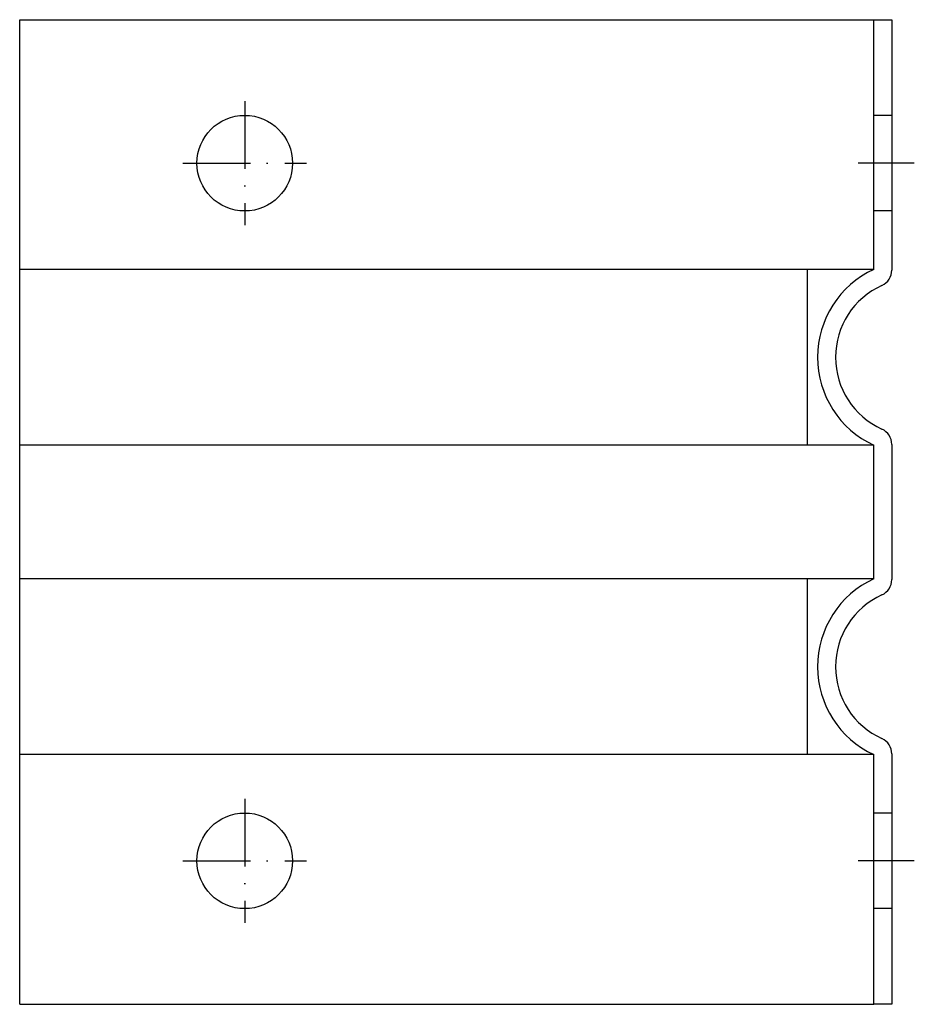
# Model space of a CAD drawing. Extents: x -545 to -386, y 822 to 998.
import ezdxf

# ---------------------------------------------------------------- set-up
doc = ezdxf.new("R2010")
doc.units = 0
doc.linetypes.add('ACAD_ISO10W100', pattern=[18, 12, -3, 0, -3])
doc.linetypes.add('AUSGEZOGEN', pattern=[0])
doc.layers.add('CLEATS', color=7, linetype='CONTINUOUS')
doc.layers.add('SWAGEBEAM', color=7, linetype='AUSGEZOGEN')

msp = doc.modelspace()

# ---------------------------------------------------------------- linework, layer by layer
at = {"layer": 'CLEATS'}
for p, q in [((-545, 997.5), (-393.2, 997.5)), ((-545, 822.5), (-545, 997.5)), ((-393.2, 953.12), (-393.2, 997.5)), ((-390, 997.5), (-390, 952.99)), ((-390, 980.5), (-393.2, 980.5)), ((-390, 963.5), (-393.2, 963.5)), ((-393.2, 953.12), (-545, 953.12)), ((-405, 921.88), (-405, 953.12)), ((-393.2, 898.12), (-393.2, 921.88)), ((-390, 922.01), (-390, 897.99)), ((-393.2, 898.12), (-545, 898.12)), ((-405, 866.88), (-405, 898.12)), ((-393.2, 866.88), (-545, 866.88)), ((-393.2, 822.5), (-393.2, 866.88)), ((-390, 867.01), (-390, 822.5)), ((-390, 856.5), (-393.2, 856.5)), ((-390, 839.5), (-393.2, 839.5)), ((-545, 822.5), (-393.2, 822.5))]:
    msp.add_line(p, q, dxfattribs=at)
at = {"layer": 'CLEATS', "extrusion": (1.83691e-16, 1, 0)}
msp.add_line((-393.2, 997.5), (-390, 997.5), dxfattribs=at)
at = {"layer": 'CLEATS', "color": 1, "linetype": 'ACAD_ISO10W100'}
for p, q in [((-505, 983), (-505, 961)), ((-516, 972), (-494, 972)), ((-505, 859), (-505, 837)), ((-516, 848), (-494, 848))]:
    msp.add_line(p, q, dxfattribs=at)
at = {"layer": 'CLEATS', "extrusion": (-1, 1.83691e-16, -1.83691e-16)}
msp.add_line((-393.2, 921.88), (-545, 921.88), dxfattribs=at)
at = {"layer": 'CLEATS', "extrusion": (-1.83691e-16, -1, 0)}
msp.add_line((-390, 822.5), (-393.2, 822.5), dxfattribs=at)
at = {"layer": 'CLEATS'}
for centre in [(-505, 972), (-505, 848)]:
    msp.add_circle(centre, 8.5, dxfattribs=at)
for centre, radius, start, end in [((-386, 937.5), 17.2, 114.7465, 245.2535), ((-393, 952.99), 3, 294.3157, 0), ((-386, 937.5), 14, 114.3157, 245.6843), ((-393, 922.01), 3, 0, 65.6843), ((-386, 882.5), 17.2, 114.7465, 245.2535), ((-393, 897.99), 3, 294.3157, 0), ((-386, 882.5), 14, 114.3157, 245.6843), ((-393, 867.01), 3, 0, 65.6843)]:
    msp.add_arc(centre, radius, start, end, dxfattribs=at)
at = {"layer": 'SWAGEBEAM', "color": 1, "linetype": 'ACAD_ISO10W100'}
for p, q in [((-386, 972), (-396, 972)), ((-386, 848), (-396, 848))]:
    msp.add_line(p, q, dxfattribs=at)

doc.saveas('drawing.dxf')
